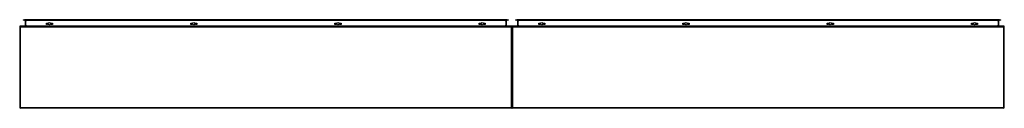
# Model space of a CAD drawing. Header units: inches. Extents: x 98 to 242, y 80 to 93.
import ezdxf

# ---------------------------------------------------------------- set-up
doc = ezdxf.new("R2010")
doc.units = ezdxf.units.IN
doc.header["$MEASUREMENT"] = 0
doc.layers.add('Visible Edges(ANSI)', color=7, linetype='Continuous', lineweight=25)
doc.layers.add('Visible Tangent Edges(ANSI)', color=7, linetype='Continuous', lineweight=25)

msp = doc.modelspace()

# ---------------------------------------------------------------- linework, layer by layer
at = {"layer": 'Visible Edges(ANSI)'}
for p, q in [((98.12, 92.31), (98.12, 80.51)), ((170.02, 92.41), (98.22, 92.41)), ((98.63, 93.33), (98.83, 93.33)), ((98.63, 93.33), (98.63, 93.26)), ((98.83, 93.26), (98.63, 93.26)), ((169.41, 93.33), (98.83, 93.33)), ((98.83, 93.26), (169.41, 93.26)), ((98.92, 93.23), (98.92, 92.44)), ((102.03, 92.67), (102.03, 92.86)), ((102.03, 92.86), (102.21, 92.86)), ((102.21, 92.67), (102.03, 92.67)), ((102.21, 92.86), (102.21, 92.67)), ((102.73, 92.67), (102.73, 92.86)), ((102.73, 92.86), (102.91, 92.86)), ((102.91, 92.67), (102.73, 92.67)), ((102.91, 92.86), (102.91, 92.67)), ((123.13, 92.67), (123.13, 92.86)), ((123.13, 92.86), (123.32, 92.86)), ((123.32, 92.67), (123.13, 92.67)), ((123.32, 92.86), (123.32, 92.67)), ((123.83, 92.67), (123.83, 92.86)), ((123.83, 92.86), (124.02, 92.86)), ((124.02, 92.67), (123.83, 92.67)), ((124.02, 92.86), (124.02, 92.67)), ((144.23, 92.67), (144.23, 92.86)), ((144.23, 92.86), (144.42, 92.86)), ((144.42, 92.67), (144.23, 92.67)), ((144.42, 92.86), (144.42, 92.67)), ((144.93, 92.67), (144.93, 92.86)), ((144.93, 92.86), (145.12, 92.86)), ((145.12, 92.67), (144.93, 92.67)), ((145.12, 92.86), (145.12, 92.67)), ((165.33, 92.67), (165.33, 92.86)), ((165.33, 92.86), (165.52, 92.86)), ((165.52, 92.67), (165.33, 92.67)), ((165.52, 92.86), (165.52, 92.67)), ((166.03, 92.67), (166.03, 92.86)), ((166.03, 92.86), (166.22, 92.86)), ((166.22, 92.67), (166.03, 92.67)), ((166.22, 92.86), (166.22, 92.67)), ((169.32, 92.44), (169.32, 93.23)), ((169.41, 93.33), (169.61, 93.33)), ((169.61, 93.26), (169.41, 93.26)), ((169.61, 93.26), (169.61, 93.33)), ((170.12, 80.51), (170.12, 92.31)), ((170.12, 92.31), (170.12, 80.51)), ((242.02, 92.41), (170.22, 92.41)), ((170.63, 93.33), (170.83, 93.33)), ((170.63, 93.33), (170.63, 93.26)), ((170.83, 93.26), (170.63, 93.26)), ((241.41, 93.33), (170.83, 93.33)), ((170.83, 93.26), (241.41, 93.26)), ((170.92, 93.23), (170.92, 92.44)), ((174.03, 92.67), (174.03, 92.86)), ((174.03, 92.86), (174.21, 92.86)), ((174.21, 92.67), (174.03, 92.67)), ((174.21, 92.86), (174.21, 92.67)), ((174.73, 92.67), (174.73, 92.86)), ((174.73, 92.86), (174.91, 92.86)), ((174.91, 92.67), (174.73, 92.67)), ((174.91, 92.86), (174.91, 92.67)), ((195.13, 92.67), (195.13, 92.86)), ((195.13, 92.86), (195.32, 92.86)), ((195.32, 92.67), (195.13, 92.67)), ((195.32, 92.86), (195.32, 92.67)), ((195.83, 92.67), (195.83, 92.86)), ((195.83, 92.86), (196.02, 92.86)), ((196.02, 92.67), (195.83, 92.67)), ((196.02, 92.86), (196.02, 92.67)), ((216.23, 92.67), (216.23, 92.86)), ((216.23, 92.86), (216.42, 92.86)), ((216.42, 92.67), (216.23, 92.67)), ((216.42, 92.86), (216.42, 92.67)), ((216.93, 92.67), (216.93, 92.86)), ((216.93, 92.86), (217.12, 92.86)), ((217.12, 92.67), (216.93, 92.67)), ((217.12, 92.86), (217.12, 92.67)), ((237.33, 92.67), (237.33, 92.86)), ((237.33, 92.86), (237.52, 92.86)), ((237.52, 92.67), (237.33, 92.67)), ((237.52, 92.86), (237.52, 92.67)), ((238.03, 92.67), (238.03, 92.86)), ((238.03, 92.86), (238.22, 92.86)), ((238.22, 92.67), (238.03, 92.67)), ((238.22, 92.86), (238.22, 92.67)), ((241.32, 92.44), (241.32, 93.23)), ((241.41, 93.33), (241.61, 93.33)), ((241.61, 93.26), (241.41, 93.26)), ((241.61, 93.26), (241.61, 93.33)), ((242.12, 80.51), (242.12, 92.31)), ((170.02, 80.41), (98.22, 80.41)), ((242.02, 80.41), (170.22, 80.41))]:
    msp.add_line(p, q, dxfattribs=at)
for centre in [(102.47, 92.77), (123.57, 92.77), (144.67, 92.77), (165.77, 92.77), (174.47, 92.77), (195.57, 92.77), (216.67, 92.77), (237.77, 92.77)]:
    msp.add_circle(centre, 0.165, dxfattribs=at)
for centre, radius, start, end in [((98.22, 92.31), 0.099, 90, 180), ((98.89, 93.23), 0.031, 0, 90), ((98.89, 92.44), 0.031, 270, 0), ((169.35, 93.23), 0.031, 90, 180), ((169.35, 92.44), 0.031, 180, 270), ((170.02, 92.31), 0.099, 0, 90), ((170.22, 92.31), 0.099, 90, 180), ((170.89, 93.23), 0.031, 0, 90), ((170.89, 92.44), 0.031, 270, 0), ((241.35, 93.23), 0.031, 90, 180), ((241.35, 92.44), 0.031, 180, 270), ((242.02, 92.31), 0.099, 0, 90), ((98.22, 80.51), 0.099, 180, 270), ((170.02, 80.51), 0.099, 270, 0), ((170.22, 80.51), 0.099, 180, 270), ((242.02, 80.51), 0.099, 270, 0)]:
    msp.add_arc(centre, radius, start, end, dxfattribs=at)
at = {"layer": 'Visible Tangent Edges(ANSI)'}
for p, q in [((98.22, 92.31), (98.12, 92.31)), ((98.22, 92.31), (98.22, 92.41)), ((98.22, 80.51), (98.22, 92.31)), ((98.22, 92.31), (170.02, 92.31)), ((98.83, 93.26), (98.83, 93.33)), ((99.02, 93.23), (98.92, 93.23)), ((98.92, 92.44), (99.02, 92.44)), ((99.02, 93.26), (99.02, 93.23)), ((99.02, 92.44), (99.02, 93.23)), ((99.02, 93.23), (99.12, 93.23)), ((99.02, 92.44), (99.02, 92.41)), ((99.12, 92.44), (99.02, 92.44)), ((169.12, 93.23), (99.12, 93.23)), ((99.12, 92.44), (169.12, 92.44)), ((169.12, 93.23), (169.22, 93.23)), ((169.22, 92.44), (169.12, 92.44)), ((169.22, 93.26), (169.22, 93.23)), ((169.32, 93.23), (169.22, 93.23)), ((169.22, 93.23), (169.22, 92.44)), ((169.22, 92.44), (169.22, 92.41)), ((169.22, 92.44), (169.32, 92.44)), ((169.41, 93.33), (169.41, 93.26)), ((170.02, 92.41), (170.02, 92.31)), ((170.12, 92.31), (170.02, 92.31)), ((170.02, 92.31), (170.02, 80.51)), ((170.22, 92.31), (170.12, 92.31)), ((170.22, 92.31), (170.22, 92.41)), ((170.22, 80.51), (170.22, 92.31)), ((170.22, 92.31), (242.02, 92.31)), ((170.83, 93.26), (170.83, 93.33)), ((171.02, 93.23), (170.92, 93.23)), ((170.92, 92.44), (171.02, 92.44)), ((171.02, 93.26), (171.02, 93.23)), ((171.02, 92.44), (171.02, 93.23)), ((171.02, 93.23), (171.12, 93.23)), ((171.02, 92.44), (171.02, 92.41)), ((171.12, 92.44), (171.02, 92.44)), ((241.12, 93.23), (171.12, 93.23)), ((171.12, 92.44), (241.12, 92.44)), ((241.12, 93.23), (241.22, 93.23)), ((241.22, 92.44), (241.12, 92.44)), ((241.22, 93.26), (241.22, 93.23)), ((241.32, 93.23), (241.22, 93.23)), ((241.22, 93.23), (241.22, 92.44)), ((241.22, 92.44), (241.22, 92.41)), ((241.22, 92.44), (241.32, 92.44)), ((241.41, 93.33), (241.41, 93.26)), ((242.02, 92.41), (242.02, 92.31)), ((242.12, 92.31), (242.02, 92.31)), ((242.02, 92.31), (242.02, 80.51)), ((98.12, 80.51), (98.22, 80.51)), ((98.22, 80.41), (98.22, 80.51)), ((98.22, 80.51), (170.02, 80.51)), ((170.02, 80.51), (170.12, 80.51)), ((170.02, 80.51), (170.02, 80.41)), ((170.12, 80.51), (170.22, 80.51)), ((170.22, 80.41), (170.22, 80.51)), ((170.22, 80.51), (242.02, 80.51)), ((242.02, 80.51), (242.12, 80.51)), ((242.02, 80.51), (242.02, 80.41))]:
    msp.add_line(p, q, dxfattribs=at)

doc.saveas('drawing.dxf')
